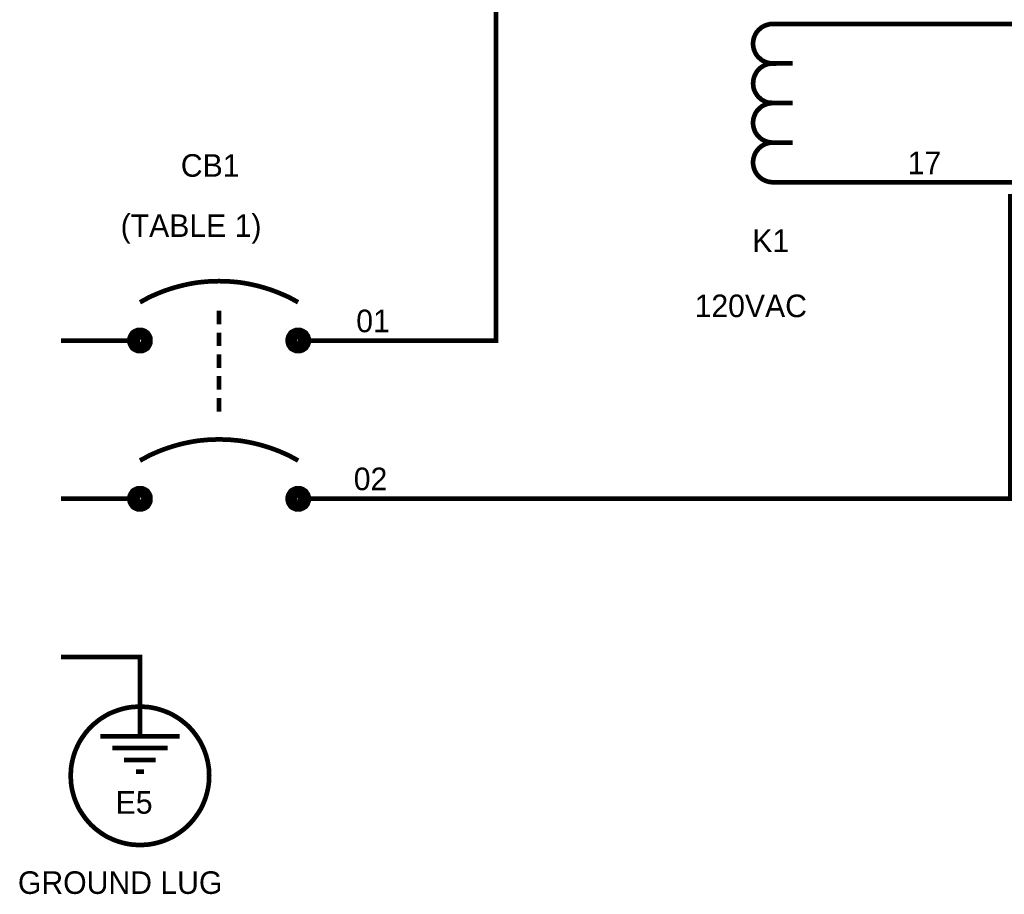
# Model space of a CAD drawing. Extents: x 0 to 17, y 0 to 11.
# Tile 3 of 49: x 1.7 to 4.2, y 5.6 to 7.8. Entities that reach past the tile are written whole.
import ezdxf

# ---------------------------------------------------------------- set-up
doc = ezdxf.new("R2010")
doc.units = 0
doc.layers.add('SHEET', color=255, linetype='CONTINUOUS')

msp = doc.modelspace()

# ---------------------------------------------------------------- linework, layer by layer
at = {"layer": 'SHEET'}
for points, const_width in [([(2.6002, 6.9997), (2.9004, 6.9997), (2.9004, 7.9997), (3.1004, 7.9997)], 0.0118), ([(3.6005, 7.7997), (3.5978, 7.7997), (3.5954, 7.7993), (3.593, 7.7993), (3.5902, 7.7985), (3.5879, 7.7981), (3.5855, 7.7973), (3.5831, 7.7966), (3.5811, 7.7958), (3.5788, 7.795), (3.5768, 7.7938), (3.5744, 7.7926), (3.5724, 7.7914), (3.5704, 7.7898), (3.5685, 7.7882), (3.5669, 7.7867), (3.5649, 7.7851), (3.5633, 7.7835), (3.5617, 7.7815), (3.5601, 7.7799), (3.559, 7.7779), (3.5574, 7.776), (3.5562, 7.7736), (3.5554, 7.7716), (3.5542, 7.7692), (3.5534, 7.7668), (3.5526, 7.7649), (3.5518, 7.7625), (3.5514, 7.7601), (3.5506, 7.7573), (3.5506, 7.755), (3.5502, 7.7526), (3.5502, 7.7498)], 0.0118), ([(3.6005, 7.7997), (3.8005, 7.7997)], 0.0118), ([(3.8005, 7.7997), (4.0005, 7.7997)], 0.0118), ([(5.3002, 5.9), (5.3002, 7.7997), (4.0005, 7.7997)], 0.0118), ([(3.5502, 7.7498), (3.5502, 7.747), (3.5506, 7.7447), (3.5506, 7.7423), (3.5514, 7.7395), (3.5518, 7.7371), (3.5526, 7.7348), (3.5534, 7.7328), (3.5542, 7.7304), (3.5554, 7.728), (3.5562, 7.7261), (3.5574, 7.7237), (3.559, 7.7217), (3.5601, 7.7197), (3.5617, 7.7181), (3.5633, 7.7162), (3.5649, 7.7146), (3.5669, 7.713), (3.5685, 7.7114), (3.5704, 7.7098), (3.5724, 7.7082), (3.5744, 7.707), (3.5768, 7.7059), (3.5788, 7.7047), (3.5811, 7.7039), (3.5831, 7.7031), (3.5855, 7.7023), (3.5879, 7.7015), (3.5902, 7.7011), (3.593, 7.7003), (3.5954, 7.7003), (3.5978, 7.6999), (3.6005, 7.6999)], 0.0118), ([(3.6096, 7.6987), (3.6073, 7.6991), (3.6045, 7.6995), (3.6021, 7.6995), (3.5997, 7.6999), (3.597, 7.6995), (3.5946, 7.6995), (3.5922, 7.6991), (3.5898, 7.6987), (3.5875, 7.6983), (3.5851, 7.6975), (3.5831, 7.6968), (3.5807, 7.696), (3.5788, 7.6948), (3.5764, 7.6936), (3.5744, 7.6924), (3.5724, 7.6912), (3.5704, 7.69), (3.5685, 7.6884), (3.5669, 7.6869), (3.5649, 7.6853), (3.5633, 7.6833), (3.5617, 7.6817), (3.5601, 7.6797), (3.559, 7.6777), (3.5578, 7.6754), (3.5566, 7.6734), (3.5554, 7.671), (3.5542, 7.669), (3.5534, 7.6667), (3.5526, 7.6643), (3.5518, 7.6615), (3.5514, 7.6591)], 0.0118), ([(3.6005, 7.6999), (3.6504, 7.6999)], 0.0118), ([(3.5514, 7.6591), (3.551, 7.6568), (3.5506, 7.654), (3.5506, 7.6516), (3.5502, 7.6492), (3.5506, 7.6465), (3.5506, 7.6441), (3.551, 7.6417), (3.5514, 7.6393), (3.5518, 7.637), (3.5526, 7.6346), (3.5534, 7.6326), (3.5542, 7.6302), (3.5554, 7.6278), (3.5566, 7.6259), (3.5578, 7.6239), (3.559, 7.6219), (3.5601, 7.6199), (3.5617, 7.6179), (3.5633, 7.616), (3.5649, 7.6144), (3.5669, 7.6128), (3.5685, 7.6112), (3.5704, 7.6096), (3.5724, 7.608), (3.5748, 7.6069), (3.5768, 7.6057), (3.5792, 7.6045), (3.5811, 7.6037), (3.5835, 7.6025), (3.5859, 7.6017), (3.5887, 7.6009), (3.591, 7.6005)], 0.0118), ([(3.6005, 7.5997), (3.5978, 7.5997), (3.5954, 7.5993), (3.593, 7.5993), (3.5902, 7.5985), (3.5879, 7.5981), (3.5855, 7.5974), (3.5831, 7.5966), (3.5811, 7.5958), (3.5788, 7.595), (3.5768, 7.5938), (3.5744, 7.5926), (3.5724, 7.5914), (3.5704, 7.5898), (3.5685, 7.5882), (3.5669, 7.5867), (3.5649, 7.5851), (3.5633, 7.5835), (3.5617, 7.5815), (3.5601, 7.5799), (3.559, 7.5779), (3.5574, 7.576), (3.5562, 7.5736), (3.5554, 7.5716), (3.5542, 7.5692), (3.5534, 7.5669), (3.5526, 7.5649), (3.5518, 7.5625), (3.5514, 7.5601), (3.5506, 7.5574), (3.5506, 7.555), (3.5502, 7.5526), (3.5502, 7.5498)], 0.0118), ([(3.591, 7.6005), (3.5914, 7.6005), (3.5918, 7.6005), (3.5918, 7.6005), (3.5922, 7.6005), (3.5926, 7.6005), (3.5926, 7.6001), (3.593, 7.6001), (3.5934, 7.6001), (3.5938, 7.6001), (3.5942, 7.6001), (3.5942, 7.6001), (3.5946, 7.6001), (3.595, 7.6001), (3.595, 7.6001), (3.5954, 7.6001), (3.5958, 7.6001), (3.5962, 7.6001), (3.5966, 7.5997), (3.5966, 7.5997), (3.597, 7.5997), (3.5974, 7.5997), (3.5974, 7.5997), (3.5978, 7.5997), (3.5982, 7.5997), (3.5986, 7.5997), (3.599, 7.5997), (3.599, 7.5997), (3.5994, 7.5997), (3.5997, 7.5997), (3.5997, 7.5997), (3.6001, 7.5997), (3.6005, 7.5997)], 0.0118), ([(3.6005, 7.5997), (3.6504, 7.5997)], 0.0118), ([(3.5502, 7.5498), (3.5502, 7.5471), (3.5506, 7.5447), (3.5506, 7.5423), (3.5514, 7.5395), (3.5518, 7.5372), (3.5526, 7.5348), (3.5534, 7.5328), (3.5542, 7.5304), (3.5554, 7.528), (3.5562, 7.5261), (3.5574, 7.5237), (3.559, 7.5217), (3.5601, 7.5197), (3.5617, 7.5181), (3.5633, 7.5162), (3.5649, 7.5146), (3.5669, 7.513), (3.5685, 7.5114), (3.5704, 7.5098), (3.5724, 7.5082), (3.5744, 7.5071), (3.5768, 7.5059), (3.5788, 7.5047), (3.5811, 7.5039), (3.5831, 7.5031), (3.5855, 7.5023), (3.5879, 7.5015), (3.5902, 7.5011), (3.593, 7.5003), (3.5954, 7.5003), (3.5978, 7.4999), (3.6005, 7.4999)], 0.0118), ([(3.6005, 7.4999), (3.5978, 7.4999), (3.5954, 7.4995), (3.593, 7.4995), (3.5902, 7.4987), (3.5879, 7.4983), (3.5855, 7.4976), (3.5831, 7.4968), (3.5811, 7.496), (3.5788, 7.4948), (3.5768, 7.494), (3.5744, 7.4928), (3.5724, 7.4912), (3.5704, 7.49), (3.5685, 7.4884), (3.5669, 7.4869), (3.5649, 7.4853), (3.5633, 7.4833), (3.5617, 7.4817), (3.5601, 7.4797), (3.559, 7.4778), (3.5574, 7.4758), (3.5562, 7.4734), (3.5554, 7.4714), (3.5542, 7.469), (3.5534, 7.4671), (3.5526, 7.4647), (3.5518, 7.4623), (3.5514, 7.4599), (3.5506, 7.4572), (3.5506, 7.4548), (3.5502, 7.4524), (3.5502, 7.4496)], 0.0118), ([(3.6005, 7.4999), (3.6504, 7.4999)], 0.0118), ([(3.5502, 7.4496), (3.5502, 7.4473), (3.5506, 7.4445), (3.5506, 7.4421), (3.5514, 7.4397), (3.5518, 7.4374), (3.5526, 7.435), (3.5534, 7.4326), (3.5542, 7.4302), (3.5554, 7.4282), (3.5562, 7.4259), (3.5574, 7.4239), (3.559, 7.4219), (3.5601, 7.4199), (3.5617, 7.418), (3.5633, 7.4164), (3.5649, 7.4144), (3.5669, 7.4128), (3.5685, 7.4112), (3.5704, 7.4096), (3.5724, 7.4084), (3.5744, 7.4069), (3.5768, 7.4057), (3.5788, 7.4049), (3.5811, 7.4037), (3.5831, 7.4029), (3.5855, 7.4021), (3.5879, 7.4013), (3.5902, 7.4009), (3.593, 7.4001), (3.5954, 7.4001), (3.5978, 7.3997), (3.6005, 7.3997)], 0.0118), ([(3.6005, 7.3997), (3.8005, 7.3997)], 0.0118), ([(3.8005, 7.3997), (4.0005, 7.3997)], 0.0118), ([(4.4005, 5.9998), (4.4005, 7.3997), (4.0005, 7.3997)], 0.0118), ([(2.6002, 6.5998), (4.2005, 6.5998), (4.2005, 7.3696)], 0.0118), ([(2.4002, 7.0964), (2.3887, 7.1027), (2.3769, 7.1091), (2.3646, 7.1146), (2.3527, 7.1197), (2.3404, 7.1245), (2.3282, 7.1289), (2.3155, 7.1328), (2.3032, 7.1364), (2.2905, 7.1395), (2.2779, 7.1423), (2.2648, 7.1447), (2.2521, 7.1467), (2.2391, 7.1479), (2.2264, 7.149), (2.2133, 7.1494), (2.2002, 7.1498), (2.1876, 7.1494), (2.1745, 7.149), (2.1614, 7.1479), (2.1488, 7.1467), (2.1357, 7.1447), (2.123, 7.1423), (2.1103, 7.1395), (2.0977, 7.1364), (2.085, 7.1328), (2.0727, 7.1289), (2.0601, 7.1245), (2.0478, 7.1197), (2.0359, 7.1146), (2.0236, 7.1091), (2.0121, 7.1027), (2.0003, 7.0964)], 0.0118), ([(2.2002, 7.075), (2.2002, 7.0405)], 0.0118), ([(1.9828, 6.9997), (1.9828, 7.0005), (1.9828, 7.0017), (1.9832, 7.0025), (1.9832, 7.0033), (1.9832, 7.0041), (1.9836, 7.0049), (1.984, 7.0061), (1.984, 7.0069), (1.9844, 7.0077), (1.9848, 7.0085), (1.9852, 7.0089), (1.986, 7.0096), (1.9864, 7.0104), (1.9868, 7.0112), (1.9876, 7.0116), (1.988, 7.0124), (1.9888, 7.0128), (1.9892, 7.0136), (1.99, 7.014), (1.9908, 7.0144), (1.9911, 7.0152), (1.9919, 7.0156), (1.9927, 7.016), (1.9935, 7.016), (1.9943, 7.0164), (1.9951, 7.0168), (1.9959, 7.0172), (1.9967, 7.0172), (1.9975, 7.0172), (1.9987, 7.0176), (1.9995, 7.0176), (2.0003, 7.0176)], 0.0295), ([(2.0003, 7.0176), (1.9995, 7.0176), (1.9987, 7.0176), (1.9975, 7.0172), (1.9967, 7.0172), (1.9959, 7.0172), (1.9951, 7.0168), (1.9943, 7.0164), (1.9935, 7.016), (1.9927, 7.016), (1.9919, 7.0156), (1.9911, 7.0152), (1.9908, 7.0144), (1.99, 7.014), (1.9892, 7.0136), (1.9888, 7.0128), (1.988, 7.0124), (1.9876, 7.0116), (1.9868, 7.0112), (1.9864, 7.0104), (1.986, 7.0096), (1.9852, 7.0089), (1.9848, 7.0085), (1.9844, 7.0077), (1.984, 7.0069), (1.984, 7.0061), (1.9836, 7.0049), (1.9832, 7.0041), (1.9832, 7.0033), (1.9832, 7.0025), (1.9828, 7.0017), (1.9828, 7.0005), (1.9828, 6.9997)], 0.0295), ([(2.0003, 7.0176), (2.001, 7.0176), (2.0022, 7.0176), (2.003, 7.0172), (2.0038, 7.0172), (2.0046, 7.0172), (2.0054, 7.0168), (2.0066, 7.0164), (2.0074, 7.016), (2.0082, 7.016), (2.009, 7.0156), (2.0094, 7.0152), (2.0102, 7.0144), (2.0109, 7.014), (2.0117, 7.0136), (2.0121, 7.0128), (2.0129, 7.0124), (2.0133, 7.0116), (2.0141, 7.0112), (2.0145, 7.0104), (2.0149, 7.0096), (2.0157, 7.0089), (2.0161, 7.0085), (2.0165, 7.0077), (2.0165, 7.0069), (2.0169, 7.0061), (2.0173, 7.0049), (2.0177, 7.0041), (2.0177, 7.0033), (2.0177, 7.0025), (2.0181, 7.0017), (2.0181, 7.0005), (2.0181, 6.9997)], 0.0295), ([(2.0181, 6.9997), (2.0181, 7.0005), (2.0181, 7.0017), (2.0177, 7.0025), (2.0177, 7.0033), (2.0177, 7.0041), (2.0173, 7.0049), (2.0169, 7.0061), (2.0165, 7.0069), (2.0165, 7.0077), (2.0161, 7.0085), (2.0157, 7.0089), (2.0149, 7.0096), (2.0145, 7.0104), (2.0141, 7.0112), (2.0133, 7.0116), (2.0129, 7.0124), (2.0121, 7.0128), (2.0117, 7.0136), (2.0109, 7.014), (2.0102, 7.0144), (2.0094, 7.0152), (2.009, 7.0156), (2.0082, 7.016), (2.0074, 7.016), (2.0066, 7.0164), (2.0054, 7.0168), (2.0046, 7.0172), (2.0038, 7.0172), (2.003, 7.0172), (2.0022, 7.0176), (2.001, 7.0176), (2.0003, 7.0176)], 0.0295), ([(2.2002, 7.0199), (2.2002, 6.9855)], 0.0118), ([(2.3828, 6.9997), (2.3828, 7.0005), (2.3828, 7.0017), (2.3832, 7.0025), (2.3832, 7.0033), (2.3832, 7.0041), (2.3836, 7.0049), (2.384, 7.0061), (2.384, 7.0069), (2.3844, 7.0077), (2.3848, 7.0085), (2.3852, 7.0089), (2.386, 7.0096), (2.3864, 7.0104), (2.3868, 7.0112), (2.3876, 7.0116), (2.388, 7.0124), (2.3887, 7.0128), (2.3891, 7.0136), (2.3899, 7.014), (2.3907, 7.0144), (2.3911, 7.0152), (2.3919, 7.0156), (2.3927, 7.016), (2.3935, 7.016), (2.3943, 7.0164), (2.3951, 7.0168), (2.3959, 7.0172), (2.3967, 7.0172), (2.3975, 7.0172), (2.3986, 7.0176), (2.3994, 7.0176), (2.4002, 7.0176)], 0.0295), ([(2.4002, 7.0176), (2.3994, 7.0176), (2.3986, 7.0176), (2.3975, 7.0172), (2.3967, 7.0172), (2.3959, 7.0172), (2.3951, 7.0168), (2.3943, 7.0164), (2.3935, 7.016), (2.3927, 7.016), (2.3919, 7.0156), (2.3911, 7.0152), (2.3907, 7.0144), (2.3899, 7.014), (2.3891, 7.0136), (2.3887, 7.0128), (2.388, 7.0124), (2.3876, 7.0116), (2.3868, 7.0112), (2.3864, 7.0104), (2.386, 7.0096), (2.3852, 7.0089), (2.3848, 7.0085), (2.3844, 7.0077), (2.384, 7.0069), (2.384, 7.0061), (2.3836, 7.0049), (2.3832, 7.0041), (2.3832, 7.0033), (2.3832, 7.0025), (2.3828, 7.0017), (2.3828, 7.0005), (2.3828, 6.9997)], 0.0295), ([(2.4002, 7.0176), (2.401, 7.0176), (2.4022, 7.0176), (2.403, 7.0172), (2.4038, 7.0172), (2.4046, 7.0172), (2.4054, 7.0168), (2.4066, 7.0164), (2.4074, 7.016), (2.4081, 7.016), (2.4089, 7.0156), (2.4093, 7.0152), (2.4101, 7.0144), (2.4109, 7.014), (2.4117, 7.0136), (2.4121, 7.0128), (2.4129, 7.0124), (2.4133, 7.0116), (2.4141, 7.0112), (2.4145, 7.0104), (2.4149, 7.0096), (2.4157, 7.0089), (2.4161, 7.0085), (2.4165, 7.0077), (2.4165, 7.0069), (2.4169, 7.0061), (2.4173, 7.0049), (2.4177, 7.0041), (2.4177, 7.0033), (2.4177, 7.0025), (2.418, 7.0017), (2.418, 7.0005), (2.418, 6.9997)], 0.0295), ([(2.418, 6.9997), (2.418, 7.0005), (2.418, 7.0017), (2.4177, 7.0025), (2.4177, 7.0033), (2.4177, 7.0041), (2.4173, 7.0049), (2.4169, 7.0061), (2.4165, 7.0069), (2.4165, 7.0077), (2.4161, 7.0085), (2.4157, 7.0089), (2.4149, 7.0096), (2.4145, 7.0104), (2.4141, 7.0112), (2.4133, 7.0116), (2.4129, 7.0124), (2.4121, 7.0128), (2.4117, 7.0136), (2.4109, 7.014), (2.4101, 7.0144), (2.4093, 7.0152), (2.4089, 7.0156), (2.4081, 7.016), (2.4074, 7.016), (2.4066, 7.0164), (2.4054, 7.0168), (2.4046, 7.0172), (2.4038, 7.0172), (2.403, 7.0172), (2.4022, 7.0176), (2.401, 7.0176), (2.4002, 7.0176)], 0.0295), ([(2.0003, 6.9997), (1.8003, 6.9997)], 0.0118), ([(2.0003, 6.9819), (1.9995, 6.9819), (1.9987, 6.9819), (1.9975, 6.9823), (1.9967, 6.9823), (1.9959, 6.9823), (1.9951, 6.9827), (1.9943, 6.9831), (1.9935, 6.9835), (1.9927, 6.9835), (1.9919, 6.9839), (1.9911, 6.9843), (1.9908, 6.9851), (1.99, 6.9855), (1.9892, 6.9859), (1.9888, 6.9867), (1.988, 6.9871), (1.9876, 6.9879), (1.9868, 6.9883), (1.9864, 6.9891), (1.986, 6.9898), (1.9852, 6.9906), (1.9848, 6.991), (1.9844, 6.9918), (1.984, 6.9926), (1.984, 6.9934), (1.9836, 6.9946), (1.9832, 6.9954), (1.9832, 6.9962), (1.9832, 6.997), (1.9828, 6.9978), (1.9828, 6.999), (1.9828, 6.9997)], 0.0295), ([(1.9828, 6.9997), (1.9828, 6.9997)], 0.0295), ([(1.9828, 6.9997), (1.9828, 6.999), (1.9828, 6.9978), (1.9832, 6.997), (1.9832, 6.9962), (1.9832, 6.9954), (1.9836, 6.9946), (1.984, 6.9934), (1.984, 6.9926), (1.9844, 6.9918), (1.9848, 6.991), (1.9852, 6.9906), (1.986, 6.9898), (1.9864, 6.9891), (1.9868, 6.9883), (1.9876, 6.9879), (1.988, 6.9871), (1.9888, 6.9867), (1.9892, 6.9859), (1.99, 6.9855), (1.9908, 6.9851), (1.9911, 6.9843), (1.9919, 6.9839), (1.9927, 6.9835), (1.9935, 6.9835), (1.9943, 6.9831), (1.9951, 6.9827), (1.9959, 6.9823), (1.9967, 6.9823), (1.9975, 6.9823), (1.9987, 6.9819), (1.9995, 6.9819), (2.0003, 6.9819)], 0.0295), ([(2.0181, 6.9997), (2.0181, 6.999), (2.0181, 6.9978), (2.0177, 6.997), (2.0177, 6.9962), (2.0177, 6.9954), (2.0173, 6.9946), (2.0169, 6.9934), (2.0165, 6.9926), (2.0165, 6.9918), (2.0161, 6.991), (2.0157, 6.9906), (2.0149, 6.9898), (2.0145, 6.9891), (2.0141, 6.9883), (2.0133, 6.9879), (2.0129, 6.9871), (2.0121, 6.9867), (2.0117, 6.9859), (2.0109, 6.9855), (2.0102, 6.9851), (2.0094, 6.9843), (2.009, 6.9839), (2.0082, 6.9835), (2.0074, 6.9835), (2.0066, 6.9831), (2.0054, 6.9827), (2.0046, 6.9823), (2.0038, 6.9823), (2.003, 6.9823), (2.0022, 6.9819), (2.001, 6.9819), (2.0003, 6.9819)], 0.0295), ([(2.0003, 6.9819), (2.001, 6.9819), (2.0022, 6.9819), (2.003, 6.9823), (2.0038, 6.9823), (2.0046, 6.9823), (2.0054, 6.9827), (2.0066, 6.9831), (2.0074, 6.9835), (2.0082, 6.9835), (2.009, 6.9839), (2.0094, 6.9843), (2.0102, 6.9851), (2.0109, 6.9855), (2.0117, 6.9859), (2.0121, 6.9867), (2.0129, 6.9871), (2.0133, 6.9879), (2.0141, 6.9883), (2.0145, 6.9891), (2.0149, 6.9898), (2.0157, 6.9906), (2.0161, 6.991), (2.0165, 6.9918), (2.0165, 6.9926), (2.0169, 6.9934), (2.0173, 6.9946), (2.0177, 6.9954), (2.0177, 6.9962), (2.0177, 6.997), (2.0181, 6.9978), (2.0181, 6.999), (2.0181, 6.9997)], 0.0295), ([(2.0181, 6.9997), (2.0181, 6.9997), (2.0181, 6.9997), (2.0181, 6.9997), (2.0181, 6.9997), (2.0181, 6.9997), (2.0181, 6.9997), (2.0181, 6.9997), (2.0181, 6.9997), (2.0181, 6.9997), (2.0181, 6.9997), (2.0181, 6.9997), (2.0181, 6.9997), (2.0181, 6.9997), (2.0181, 6.9997), (2.0181, 6.9997), (2.0181, 6.9997), (2.0181, 6.9997), (2.0181, 6.9997), (2.0181, 6.9997), (2.0181, 6.9997), (2.0181, 6.9997), (2.0181, 6.9997), (2.0181, 6.9997), (2.0181, 6.9997), (2.0181, 6.9997), (2.0181, 6.9997), (2.0181, 6.9997), (2.0181, 6.9997), (2.0181, 6.9997), (2.0181, 6.9997), (2.0181, 6.9997), (2.0181, 6.9997)], 0.0295), ([(2.0181, 6.9997), (2.0181, 6.9997)], 0.0295), ([(2.4002, 6.9819), (2.3994, 6.9819), (2.3986, 6.9819), (2.3975, 6.9823), (2.3967, 6.9823), (2.3959, 6.9823), (2.3951, 6.9827), (2.3943, 6.9831), (2.3935, 6.9835), (2.3927, 6.9835), (2.3919, 6.9839), (2.3911, 6.9843), (2.3907, 6.9851), (2.3899, 6.9855), (2.3891, 6.9859), (2.3887, 6.9867), (2.388, 6.9871), (2.3876, 6.9879), (2.3868, 6.9883), (2.3864, 6.9891), (2.386, 6.9898), (2.3852, 6.9906), (2.3848, 6.991), (2.3844, 6.9918), (2.384, 6.9926), (2.384, 6.9934), (2.3836, 6.9946), (2.3832, 6.9954), (2.3832, 6.9962), (2.3832, 6.997), (2.3828, 6.9978), (2.3828, 6.999), (2.3828, 6.9997)], 0.0295), ([(2.3828, 6.9997), (2.3828, 6.9997)], 0.0295), ([(2.3828, 6.9997), (2.3828, 6.999), (2.3828, 6.9978), (2.3832, 6.997), (2.3832, 6.9962), (2.3832, 6.9954), (2.3836, 6.9946), (2.384, 6.9934), (2.384, 6.9926), (2.3844, 6.9918), (2.3848, 6.991), (2.3852, 6.9906), (2.386, 6.9898), (2.3864, 6.9891), (2.3868, 6.9883), (2.3876, 6.9879), (2.388, 6.9871), (2.3887, 6.9867), (2.3891, 6.9859), (2.3899, 6.9855), (2.3907, 6.9851), (2.3911, 6.9843), (2.3919, 6.9839), (2.3927, 6.9835), (2.3935, 6.9835), (2.3943, 6.9831), (2.3951, 6.9827), (2.3959, 6.9823), (2.3967, 6.9823), (2.3975, 6.9823), (2.3986, 6.9819), (2.3994, 6.9819), (2.4002, 6.9819)], 0.0295), ([(2.418, 6.9997), (2.418, 6.999), (2.418, 6.9978), (2.4177, 6.997), (2.4177, 6.9962), (2.4177, 6.9954), (2.4173, 6.9946), (2.4169, 6.9934), (2.4165, 6.9926), (2.4165, 6.9918), (2.4161, 6.991), (2.4157, 6.9906), (2.4149, 6.9898), (2.4145, 6.9891), (2.4141, 6.9883), (2.4133, 6.9879), (2.4129, 6.9871), (2.4121, 6.9867), (2.4117, 6.9859), (2.4109, 6.9855), (2.4101, 6.9851), (2.4093, 6.9843), (2.4089, 6.9839), (2.4081, 6.9835), (2.4074, 6.9835), (2.4066, 6.9831), (2.4054, 6.9827), (2.4046, 6.9823), (2.4038, 6.9823), (2.403, 6.9823), (2.4022, 6.9819), (2.401, 6.9819), (2.4002, 6.9819)], 0.0295), ([(2.4002, 6.9819), (2.401, 6.9819), (2.4022, 6.9819), (2.403, 6.9823), (2.4038, 6.9823), (2.4046, 6.9823), (2.4054, 6.9827), (2.4066, 6.9831), (2.4074, 6.9835), (2.4081, 6.9835), (2.4089, 6.9839), (2.4093, 6.9843), (2.4101, 6.9851), (2.4109, 6.9855), (2.4117, 6.9859), (2.4121, 6.9867), (2.4129, 6.9871), (2.4133, 6.9879), (2.4141, 6.9883), (2.4145, 6.9891), (2.4149, 6.9898), (2.4157, 6.9906), (2.4161, 6.991), (2.4165, 6.9918), (2.4165, 6.9926), (2.4169, 6.9934), (2.4173, 6.9946), (2.4177, 6.9954), (2.4177, 6.9962), (2.4177, 6.997), (2.418, 6.9978), (2.418, 6.999), (2.418, 6.9997)], 0.0295), ([(2.4002, 6.9997), (2.6002, 6.9997)], 0.0118), ([(2.418, 6.9997), (2.418, 6.9997), (2.418, 6.9997), (2.418, 6.9997), (2.418, 6.9997), (2.418, 6.9997), (2.418, 6.9997), (2.418, 6.9997), (2.418, 6.9997), (2.418, 6.9997), (2.418, 6.9997), (2.418, 6.9997), (2.418, 6.9997), (2.418, 6.9997), (2.418, 6.9997), (2.418, 6.9997), (2.418, 6.9997), (2.418, 6.9997), (2.418, 6.9997), (2.418, 6.9997), (2.418, 6.9997), (2.418, 6.9997), (2.418, 6.9997), (2.418, 6.9997), (2.418, 6.9997), (2.418, 6.9997), (2.418, 6.9997), (2.418, 6.9997), (2.418, 6.9997), (2.418, 6.9997), (2.418, 6.9997), (2.418, 6.9997), (2.418, 6.9997)], 0.0295), ([(2.418, 6.9997), (2.418, 6.9997)], 0.0295), ([(2.2002, 6.9649), (2.2002, 6.9304)], 0.0118), ([(2.2002, 6.9099), (2.2002, 6.8754)], 0.0118), ([(2.2002, 6.8548), (2.2002, 6.8203)], 0.0118), ([(2.4002, 6.6964), (2.3887, 6.7027), (2.3769, 6.7091), (2.3646, 6.7146), (2.3527, 6.7198), (2.3404, 6.7245), (2.3282, 6.7289), (2.3155, 6.7328), (2.3032, 6.7364), (2.2905, 6.7396), (2.2779, 6.7423), (2.2648, 6.7447), (2.2521, 6.7467), (2.2391, 6.7479), (2.2264, 6.7491), (2.2133, 6.7495), (2.2002, 6.7499), (2.1876, 6.7495), (2.1745, 6.7491), (2.1614, 6.7479), (2.1488, 6.7467), (2.1357, 6.7447), (2.123, 6.7423), (2.1103, 6.7396), (2.0977, 6.7364), (2.085, 6.7328), (2.0727, 6.7289), (2.0601, 6.7245), (2.0478, 6.7198), (2.0359, 6.7146), (2.0236, 6.7091), (2.0121, 6.7027), (2.0003, 6.6964)], 0.0118), ([(1.9828, 6.5998), (1.9828, 6.6006), (1.9828, 6.6017), (1.9832, 6.6025), (1.9832, 6.6033), (1.9832, 6.6041), (1.9836, 6.6049), (1.984, 6.6061), (1.984, 6.6069), (1.9844, 6.6077), (1.9848, 6.6085), (1.9852, 6.6089), (1.986, 6.6097), (1.9864, 6.6105), (1.9868, 6.6112), (1.9876, 6.6116), (1.988, 6.6124), (1.9888, 6.6128), (1.9892, 6.6136), (1.99, 6.614), (1.9908, 6.6144), (1.9911, 6.6152), (1.9919, 6.6156), (1.9927, 6.616), (1.9935, 6.616), (1.9943, 6.6164), (1.9951, 6.6168), (1.9959, 6.6172), (1.9967, 6.6172), (1.9975, 6.6172), (1.9987, 6.6176), (1.9995, 6.6176), (2.0003, 6.6176)], 0.0295), ([(2.0003, 6.6176), (1.9995, 6.6176), (1.9987, 6.6176), (1.9975, 6.6172), (1.9967, 6.6172), (1.9959, 6.6172), (1.9951, 6.6168), (1.9943, 6.6164), (1.9935, 6.616), (1.9927, 6.616), (1.9919, 6.6156), (1.9911, 6.6152), (1.9908, 6.6144), (1.99, 6.614), (1.9892, 6.6136), (1.9888, 6.6128), (1.988, 6.6124), (1.9876, 6.6116), (1.9868, 6.6112), (1.9864, 6.6105), (1.986, 6.6097), (1.9852, 6.6089), (1.9848, 6.6085), (1.9844, 6.6077), (1.984, 6.6069), (1.984, 6.6061), (1.9836, 6.6049), (1.9832, 6.6041), (1.9832, 6.6033), (1.9832, 6.6025), (1.9828, 6.6017), (1.9828, 6.6006), (1.9828, 6.5998)], 0.0295), ([(2.0003, 6.6176), (2.001, 6.6176), (2.0022, 6.6176), (2.003, 6.6172), (2.0038, 6.6172), (2.0046, 6.6172), (2.0054, 6.6168), (2.0066, 6.6164), (2.0074, 6.616), (2.0082, 6.616), (2.009, 6.6156), (2.0094, 6.6152), (2.0102, 6.6144), (2.0109, 6.614), (2.0117, 6.6136), (2.0121, 6.6128), (2.0129, 6.6124), (2.0133, 6.6116), (2.0141, 6.6112), (2.0145, 6.6105), (2.0149, 6.6097), (2.0157, 6.6089), (2.0161, 6.6085), (2.0165, 6.6077), (2.0165, 6.6069), (2.0169, 6.6061), (2.0173, 6.6049), (2.0177, 6.6041), (2.0177, 6.6033), (2.0177, 6.6025), (2.0181, 6.6017), (2.0181, 6.6006), (2.0181, 6.5998)], 0.0295), ([(2.0181, 6.5998), (2.0181, 6.6006), (2.0181, 6.6017), (2.0177, 6.6025), (2.0177, 6.6033), (2.0177, 6.6041), (2.0173, 6.6049), (2.0169, 6.6061), (2.0165, 6.6069), (2.0165, 6.6077), (2.0161, 6.6085), (2.0157, 6.6089), (2.0149, 6.6097), (2.0145, 6.6105), (2.0141, 6.6112), (2.0133, 6.6116), (2.0129, 6.6124), (2.0121, 6.6128), (2.0117, 6.6136), (2.0109, 6.614), (2.0102, 6.6144), (2.0094, 6.6152), (2.009, 6.6156), (2.0082, 6.616), (2.0074, 6.616), (2.0066, 6.6164), (2.0054, 6.6168), (2.0046, 6.6172), (2.0038, 6.6172), (2.003, 6.6172), (2.0022, 6.6176), (2.001, 6.6176), (2.0003, 6.6176)], 0.0295), ([(2.3828, 6.5998), (2.3828, 6.6006), (2.3828, 6.6017), (2.3832, 6.6025), (2.3832, 6.6033), (2.3832, 6.6041), (2.3836, 6.6049), (2.384, 6.6061), (2.384, 6.6069), (2.3844, 6.6077), (2.3848, 6.6085), (2.3852, 6.6089), (2.386, 6.6097), (2.3864, 6.6105), (2.3868, 6.6112), (2.3876, 6.6116), (2.388, 6.6124), (2.3887, 6.6128), (2.3891, 6.6136), (2.3899, 6.614), (2.3907, 6.6144), (2.3911, 6.6152), (2.3919, 6.6156), (2.3927, 6.616), (2.3935, 6.616), (2.3943, 6.6164), (2.3951, 6.6168), (2.3959, 6.6172), (2.3967, 6.6172), (2.3975, 6.6172), (2.3986, 6.6176), (2.3994, 6.6176), (2.4002, 6.6176)], 0.0295), ([(2.4002, 6.6176), (2.3994, 6.6176), (2.3986, 6.6176), (2.3975, 6.6172), (2.3967, 6.6172), (2.3959, 6.6172), (2.3951, 6.6168), (2.3943, 6.6164), (2.3935, 6.616), (2.3927, 6.616), (2.3919, 6.6156), (2.3911, 6.6152), (2.3907, 6.6144), (2.3899, 6.614), (2.3891, 6.6136), (2.3887, 6.6128), (2.388, 6.6124), (2.3876, 6.6116), (2.3868, 6.6112), (2.3864, 6.6105), (2.386, 6.6097), (2.3852, 6.6089), (2.3848, 6.6085), (2.3844, 6.6077), (2.384, 6.6069), (2.384, 6.6061), (2.3836, 6.6049), (2.3832, 6.6041), (2.3832, 6.6033), (2.3832, 6.6025), (2.3828, 6.6017), (2.3828, 6.6006), (2.3828, 6.5998)], 0.0295), ([(2.4002, 6.6176), (2.401, 6.6176), (2.4022, 6.6176), (2.403, 6.6172), (2.4038, 6.6172), (2.4046, 6.6172), (2.4054, 6.6168), (2.4066, 6.6164), (2.4074, 6.616), (2.4081, 6.616), (2.4089, 6.6156), (2.4093, 6.6152), (2.4101, 6.6144), (2.4109, 6.614), (2.4117, 6.6136), (2.4121, 6.6128), (2.4129, 6.6124), (2.4133, 6.6116), (2.4141, 6.6112), (2.4145, 6.6105), (2.4149, 6.6097), (2.4157, 6.6089), (2.4161, 6.6085), (2.4165, 6.6077), (2.4165, 6.6069), (2.4169, 6.6061), (2.4173, 6.6049), (2.4177, 6.6041), (2.4177, 6.6033), (2.4177, 6.6025), (2.418, 6.6017), (2.418, 6.6006), (2.418, 6.5998)], 0.0295), ([(2.418, 6.5998), (2.418, 6.6006), (2.418, 6.6017), (2.4177, 6.6025), (2.4177, 6.6033), (2.4177, 6.6041), (2.4173, 6.6049), (2.4169, 6.6061), (2.4165, 6.6069), (2.4165, 6.6077), (2.4161, 6.6085), (2.4157, 6.6089), (2.4149, 6.6097), (2.4145, 6.6105), (2.4141, 6.6112), (2.4133, 6.6116), (2.4129, 6.6124), (2.4121, 6.6128), (2.4117, 6.6136), (2.4109, 6.614), (2.4101, 6.6144), (2.4093, 6.6152), (2.4089, 6.6156), (2.4081, 6.616), (2.4074, 6.616), (2.4066, 6.6164), (2.4054, 6.6168), (2.4046, 6.6172), (2.4038, 6.6172), (2.403, 6.6172), (2.4022, 6.6176), (2.401, 6.6176), (2.4002, 6.6176)], 0.0295), ([(2.0003, 6.5998), (1.8003, 6.5998)], 0.0118), ([(2.0003, 6.5819), (1.9995, 6.5819), (1.9987, 6.5819), (1.9975, 6.5823), (1.9967, 6.5823), (1.9959, 6.5823), (1.9951, 6.5827), (1.9943, 6.5831), (1.9935, 6.5835), (1.9927, 6.5835), (1.9919, 6.5839), (1.9911, 6.5843), (1.9908, 6.5851), (1.99, 6.5855), (1.9892, 6.5859), (1.9888, 6.5867), (1.988, 6.5871), (1.9876, 6.5879), (1.9868, 6.5883), (1.9864, 6.5891), (1.986, 6.5899), (1.9852, 6.5907), (1.9848, 6.591), (1.9844, 6.5918), (1.984, 6.5926), (1.984, 6.5934), (1.9836, 6.5946), (1.9832, 6.5954), (1.9832, 6.5962), (1.9832, 6.597), (1.9828, 6.5978), (1.9828, 6.599), (1.9828, 6.5998)], 0.0295), ([(1.9828, 6.5998), (1.9828, 6.5998)], 0.0295), ([(1.9828, 6.5998), (1.9828, 6.599), (1.9828, 6.5978), (1.9832, 6.597), (1.9832, 6.5962), (1.9832, 6.5954), (1.9836, 6.5946), (1.984, 6.5934), (1.984, 6.5926), (1.9844, 6.5918), (1.9848, 6.591), (1.9852, 6.5907), (1.986, 6.5899), (1.9864, 6.5891), (1.9868, 6.5883), (1.9876, 6.5879), (1.988, 6.5871), (1.9888, 6.5867), (1.9892, 6.5859), (1.99, 6.5855), (1.9908, 6.5851), (1.9911, 6.5843), (1.9919, 6.5839), (1.9927, 6.5835), (1.9935, 6.5835), (1.9943, 6.5831), (1.9951, 6.5827), (1.9959, 6.5823), (1.9967, 6.5823), (1.9975, 6.5823), (1.9987, 6.5819), (1.9995, 6.5819), (2.0003, 6.5819)], 0.0295), ([(2.0181, 6.5998), (2.0181, 6.599), (2.0181, 6.5978), (2.0177, 6.597), (2.0177, 6.5962), (2.0177, 6.5954), (2.0173, 6.5946), (2.0169, 6.5934), (2.0165, 6.5926), (2.0165, 6.5918), (2.0161, 6.591), (2.0157, 6.5907), (2.0149, 6.5899), (2.0145, 6.5891), (2.0141, 6.5883), (2.0133, 6.5879), (2.0129, 6.5871), (2.0121, 6.5867), (2.0117, 6.5859), (2.0109, 6.5855), (2.0102, 6.5851), (2.0094, 6.5843), (2.009, 6.5839), (2.0082, 6.5835), (2.0074, 6.5835), (2.0066, 6.5831), (2.0054, 6.5827), (2.0046, 6.5823), (2.0038, 6.5823), (2.003, 6.5823), (2.0022, 6.5819), (2.001, 6.5819), (2.0003, 6.5819)], 0.0295), ([(2.0003, 6.5819), (2.001, 6.5819), (2.0022, 6.5819), (2.003, 6.5823), (2.0038, 6.5823), (2.0046, 6.5823), (2.0054, 6.5827), (2.0066, 6.5831), (2.0074, 6.5835), (2.0082, 6.5835), (2.009, 6.5839), (2.0094, 6.5843), (2.0102, 6.5851), (2.0109, 6.5855), (2.0117, 6.5859), (2.0121, 6.5867), (2.0129, 6.5871), (2.0133, 6.5879), (2.0141, 6.5883), (2.0145, 6.5891), (2.0149, 6.5899), (2.0157, 6.5907), (2.0161, 6.591), (2.0165, 6.5918), (2.0165, 6.5926), (2.0169, 6.5934), (2.0173, 6.5946), (2.0177, 6.5954), (2.0177, 6.5962), (2.0177, 6.597), (2.0181, 6.5978), (2.0181, 6.599), (2.0181, 6.5998)], 0.0295), ([(2.0181, 6.5998), (2.0181, 6.5998), (2.0181, 6.5998), (2.0181, 6.5998), (2.0181, 6.5998), (2.0181, 6.5998), (2.0181, 6.5998), (2.0181, 6.5998), (2.0181, 6.5998), (2.0181, 6.5998), (2.0181, 6.5998), (2.0181, 6.5998), (2.0181, 6.5998), (2.0181, 6.5998), (2.0181, 6.5998), (2.0181, 6.5998), (2.0181, 6.5998), (2.0181, 6.5998), (2.0181, 6.5998), (2.0181, 6.5998), (2.0181, 6.5998), (2.0181, 6.5998), (2.0181, 6.5998), (2.0181, 6.5998), (2.0181, 6.5998), (2.0181, 6.5998), (2.0181, 6.5998), (2.0181, 6.5998), (2.0181, 6.5998), (2.0181, 6.5998), (2.0181, 6.5998), (2.0181, 6.5998), (2.0181, 6.5998)], 0.0295), ([(2.0181, 6.5998), (2.0181, 6.5998)], 0.0295), ([(2.4002, 6.5819), (2.3994, 6.5819), (2.3986, 6.5819), (2.3975, 6.5823), (2.3967, 6.5823), (2.3959, 6.5823), (2.3951, 6.5827), (2.3943, 6.5831), (2.3935, 6.5835), (2.3927, 6.5835), (2.3919, 6.5839), (2.3911, 6.5843), (2.3907, 6.5851), (2.3899, 6.5855), (2.3891, 6.5859), (2.3887, 6.5867), (2.388, 6.5871), (2.3876, 6.5879), (2.3868, 6.5883), (2.3864, 6.5891), (2.386, 6.5899), (2.3852, 6.5907), (2.3848, 6.591), (2.3844, 6.5918), (2.384, 6.5926), (2.384, 6.5934), (2.3836, 6.5946), (2.3832, 6.5954), (2.3832, 6.5962), (2.3832, 6.597), (2.3828, 6.5978), (2.3828, 6.599), (2.3828, 6.5998)], 0.0295), ([(2.3828, 6.5998), (2.3828, 6.5998)], 0.0295), ([(2.3828, 6.5998), (2.3828, 6.599), (2.3828, 6.5978), (2.3832, 6.597), (2.3832, 6.5962), (2.3832, 6.5954), (2.3836, 6.5946), (2.384, 6.5934), (2.384, 6.5926), (2.3844, 6.5918), (2.3848, 6.591), (2.3852, 6.5907), (2.386, 6.5899), (2.3864, 6.5891), (2.3868, 6.5883), (2.3876, 6.5879), (2.388, 6.5871), (2.3887, 6.5867), (2.3891, 6.5859), (2.3899, 6.5855), (2.3907, 6.5851), (2.3911, 6.5843), (2.3919, 6.5839), (2.3927, 6.5835), (2.3935, 6.5835), (2.3943, 6.5831), (2.3951, 6.5827), (2.3959, 6.5823), (2.3967, 6.5823), (2.3975, 6.5823), (2.3986, 6.5819), (2.3994, 6.5819), (2.4002, 6.5819)], 0.0295), ([(2.418, 6.5998), (2.418, 6.599), (2.418, 6.5978), (2.4177, 6.597), (2.4177, 6.5962), (2.4177, 6.5954), (2.4173, 6.5946), (2.4169, 6.5934), (2.4165, 6.5926), (2.4165, 6.5918), (2.4161, 6.591), (2.4157, 6.5907), (2.4149, 6.5899), (2.4145, 6.5891), (2.4141, 6.5883), (2.4133, 6.5879), (2.4129, 6.5871), (2.4121, 6.5867), (2.4117, 6.5859), (2.4109, 6.5855), (2.4101, 6.5851), (2.4093, 6.5843), (2.4089, 6.5839), (2.4081, 6.5835), (2.4074, 6.5835), (2.4066, 6.5831), (2.4054, 6.5827), (2.4046, 6.5823), (2.4038, 6.5823), (2.403, 6.5823), (2.4022, 6.5819), (2.401, 6.5819), (2.4002, 6.5819)], 0.0295), ([(2.4002, 6.5819), (2.401, 6.5819), (2.4022, 6.5819), (2.403, 6.5823), (2.4038, 6.5823), (2.4046, 6.5823), (2.4054, 6.5827), (2.4066, 6.5831), (2.4074, 6.5835), (2.4081, 6.5835), (2.4089, 6.5839), (2.4093, 6.5843), (2.4101, 6.5851), (2.4109, 6.5855), (2.4117, 6.5859), (2.4121, 6.5867), (2.4129, 6.5871), (2.4133, 6.5879), (2.4141, 6.5883), (2.4145, 6.5891), (2.4149, 6.5899), (2.4157, 6.5907), (2.4161, 6.591), (2.4165, 6.5918), (2.4165, 6.5926), (2.4169, 6.5934), (2.4173, 6.5946), (2.4177, 6.5954), (2.4177, 6.5962), (2.4177, 6.597), (2.418, 6.5978), (2.418, 6.599), (2.418, 6.5998)], 0.0295), ([(2.4002, 6.5998), (2.6002, 6.5998)], 0.0118), ([(2.418, 6.5998), (2.418, 6.5998), (2.418, 6.5998), (2.418, 6.5998), (2.418, 6.5998), (2.418, 6.5998), (2.418, 6.5998), (2.418, 6.5998), (2.418, 6.5998), (2.418, 6.5998), (2.418, 6.5998), (2.418, 6.5998), (2.418, 6.5998), (2.418, 6.5998), (2.418, 6.5998), (2.418, 6.5998), (2.418, 6.5998), (2.418, 6.5998), (2.418, 6.5998), (2.418, 6.5998), (2.418, 6.5998), (2.418, 6.5998), (2.418, 6.5998), (2.418, 6.5998), (2.418, 6.5998), (2.418, 6.5998), (2.418, 6.5998), (2.418, 6.5998), (2.418, 6.5998), (2.418, 6.5998), (2.418, 6.5998), (2.418, 6.5998), (2.418, 6.5998)], 0.0295), ([(2.418, 6.5998), (2.418, 6.5998)], 0.0295), ([(2.0003, 6.1), (2.0003, 6.1998), (1.8003, 6.1998)], 0.0118), ([(2.0003, 6.1), (2.0003, 5.9998)], 0.0118), ([(1.8252, 5.9), (1.8256, 5.9091), (1.826, 5.9178), (1.8272, 5.9265), (1.8288, 5.9352), (1.8308, 5.9435), (1.8331, 5.9519), (1.8359, 5.9602), (1.8391, 5.9681), (1.8426, 5.9756), (1.8462, 5.9832), (1.8506, 5.9907), (1.8553, 5.9978), (1.8601, 6.0045), (1.8652, 6.0113), (1.8708, 6.0176), (1.8763, 6.0235), (1.8826, 6.0295), (1.889, 6.0346), (1.8957, 6.0402), (1.9024, 6.0449), (1.9096, 6.0493), (1.9167, 6.0536), (1.9242, 6.0576), (1.9321, 6.0608), (1.9401, 6.0639), (1.9484, 6.0667), (1.9567, 6.0691), (1.965, 6.0711), (1.9737, 6.0727), (1.9824, 6.0738), (1.9911, 6.0742), (2.0003, 6.0746)], 0.0118), ([(2.0003, 6.0746), (1.9911, 6.0742), (1.9824, 6.0738), (1.9737, 6.0727), (1.965, 6.0711), (1.9567, 6.0691), (1.9484, 6.0667), (1.9401, 6.0639), (1.9321, 6.0608), (1.9242, 6.0576), (1.9167, 6.0536), (1.9096, 6.0493), (1.9024, 6.0449), (1.8957, 6.0402), (1.889, 6.0346), (1.8826, 6.0295), (1.8763, 6.0235), (1.8708, 6.0176), (1.8652, 6.0113), (1.8601, 6.0045), (1.8553, 5.9978), (1.8506, 5.9907), (1.8462, 5.9832), (1.8426, 5.9756), (1.8391, 5.9681), (1.8359, 5.9602), (1.8331, 5.9519), (1.8308, 5.9435), (1.8288, 5.9352), (1.8272, 5.9265), (1.826, 5.9178), (1.8256, 5.9091), (1.8252, 5.9)], 0.0118), ([(2.0003, 6.0746), (2.0003, 6.0746)], 0.0118), ([(2.0003, 6.0746), (2.0094, 6.0742), (2.0181, 6.0738), (2.0268, 6.0727), (2.0355, 6.0711), (2.0438, 6.0691), (2.0521, 6.0667), (2.0605, 6.0639), (2.0684, 6.0608), (2.0763, 6.0576), (2.0838, 6.0536), (2.0909, 6.0493), (2.0981, 6.0449), (2.1048, 6.0402), (2.1115, 6.0346), (2.1179, 6.0295), (2.1242, 6.0235), (2.1298, 6.0176), (2.1353, 6.0113), (2.1404, 6.0045), (2.1452, 5.9978), (2.1499, 5.9907), (2.1543, 5.9832), (2.1579, 5.9756), (2.1614, 5.9681), (2.1646, 5.9602), (2.1674, 5.9519), (2.1697, 5.9435), (2.1717, 5.9352), (2.1733, 5.9265), (2.1745, 5.9178), (2.1749, 5.9091), (2.1753, 5.9)], 0.0118), ([(2.1753, 5.9), (2.1749, 5.9091), (2.1745, 5.9178), (2.1733, 5.9265), (2.1717, 5.9352), (2.1697, 5.9435), (2.1674, 5.9519), (2.1646, 5.9602), (2.1614, 5.9681), (2.1579, 5.9756), (2.1543, 5.9832), (2.1499, 5.9907), (2.1452, 5.9978), (2.1404, 6.0045), (2.1353, 6.0113), (2.1298, 6.0176), (2.1242, 6.0235), (2.1179, 6.0295), (2.1115, 6.0346), (2.1048, 6.0402), (2.0981, 6.0449), (2.0909, 6.0493), (2.0838, 6.0536), (2.0763, 6.0576), (2.0684, 6.0608), (2.0605, 6.0639), (2.0521, 6.0667), (2.0438, 6.0691), (2.0355, 6.0711), (2.0268, 6.0727), (2.0181, 6.0738), (2.0094, 6.0742), (2.0003, 6.0746)], 0.0118), ([(1.9005, 5.9998), (2.1004, 5.9998)], 0.0118), ([(1.9306, 5.9697), (2.0704, 5.9697)], 0.0118), ([(1.9603, 5.94), (2.0403, 5.94)], 0.0118), ([(2.0003, 5.7249), (1.9911, 5.7253), (1.9824, 5.7257), (1.9737, 5.7269), (1.965, 5.7285), (1.9567, 5.7305), (1.9484, 5.7329), (1.9401, 5.7356), (1.9321, 5.7388), (1.9242, 5.7424), (1.9167, 5.7459), (1.9096, 5.7503), (1.9024, 5.755), (1.8957, 5.7598), (1.889, 5.7649), (1.8826, 5.7705), (1.8763, 5.7764), (1.8708, 5.7824), (1.8652, 5.7887), (1.8601, 5.7954), (1.8553, 5.8022), (1.8506, 5.8093), (1.8462, 5.8164), (1.8426, 5.8239), (1.8391, 5.8319), (1.8359, 5.8398), (1.8331, 5.8481), (1.8308, 5.8564), (1.8288, 5.8647), (1.8272, 5.8735), (1.826, 5.8822), (1.8256, 5.8909), (1.8252, 5.9)], 0.0118), ([(1.8252, 5.9), (1.8252, 5.9)], 0.0118), ([(1.8252, 5.9), (1.8256, 5.8909), (1.826, 5.8822), (1.8272, 5.8735), (1.8288, 5.8647), (1.8308, 5.8564), (1.8331, 5.8481), (1.8359, 5.8398), (1.8391, 5.8319), (1.8426, 5.8239), (1.8462, 5.8164), (1.8506, 5.8093), (1.8553, 5.8022), (1.8601, 5.7954), (1.8652, 5.7887), (1.8708, 5.7824), (1.8763, 5.7764), (1.8826, 5.7705), (1.889, 5.7649), (1.8957, 5.7598), (1.9024, 5.755), (1.9096, 5.7503), (1.9167, 5.7459), (1.9242, 5.7424), (1.9321, 5.7388), (1.9401, 5.7356), (1.9484, 5.7329), (1.9567, 5.7305), (1.965, 5.7285), (1.9737, 5.7269), (1.9824, 5.7257), (1.9911, 5.7253), (2.0003, 5.7249)], 0.0118), ([(1.9904, 5.9099), (2.0106, 5.9099)], 0.0118), ([(2.1753, 5.9), (2.1749, 5.8909), (2.1745, 5.8822), (2.1733, 5.8735), (2.1717, 5.8647), (2.1697, 5.8564), (2.1674, 5.8481), (2.1646, 5.8398), (2.1614, 5.8319), (2.1579, 5.8239), (2.1543, 5.8164), (2.1499, 5.8093), (2.1452, 5.8022), (2.1404, 5.7954), (2.1353, 5.7887), (2.1298, 5.7824), (2.1242, 5.7764), (2.1179, 5.7705), (2.1115, 5.7649), (2.1048, 5.7598), (2.0981, 5.755), (2.0909, 5.7503), (2.0838, 5.7459), (2.0763, 5.7424), (2.0684, 5.7388), (2.0605, 5.7356), (2.0521, 5.7329), (2.0438, 5.7305), (2.0355, 5.7285), (2.0268, 5.7269), (2.0181, 5.7257), (2.0094, 5.7253), (2.0003, 5.7249)], 0.0118), ([(2.0003, 5.7249), (2.0094, 5.7253), (2.0181, 5.7257), (2.0268, 5.7269), (2.0355, 5.7285), (2.0438, 5.7305), (2.0521, 5.7329), (2.0605, 5.7356), (2.0684, 5.7388), (2.0763, 5.7424), (2.0838, 5.7459), (2.0909, 5.7503), (2.0981, 5.755), (2.1048, 5.7598), (2.1115, 5.7649), (2.1179, 5.7705), (2.1242, 5.7764), (2.1298, 5.7824), (2.1353, 5.7887), (2.1404, 5.7954), (2.1452, 5.8022), (2.1499, 5.8093), (2.1543, 5.8164), (2.1579, 5.8239), (2.1614, 5.8319), (2.1646, 5.8398), (2.1674, 5.8481), (2.1697, 5.8564), (2.1717, 5.8647), (2.1733, 5.8735), (2.1745, 5.8822), (2.1749, 5.8909), (2.1753, 5.9)], 0.0118), ([(2.1753, 5.9), (2.1753, 5.9), (2.1753, 5.9), (2.1753, 5.9), (2.1753, 5.9), (2.1753, 5.9), (2.1753, 5.9), (2.1753, 5.9), (2.1753, 5.9), (2.1753, 5.9), (2.1753, 5.9), (2.1753, 5.9), (2.1753, 5.9), (2.1753, 5.9), (2.1753, 5.9), (2.1753, 5.9), (2.1753, 5.9), (2.1753, 5.9), (2.1753, 5.9), (2.1753, 5.9), (2.1753, 5.9), (2.1753, 5.9), (2.1753, 5.9), (2.1753, 5.9), (2.1753, 5.9), (2.1753, 5.9), (2.1753, 5.9), (2.1753, 5.9), (2.1753, 5.9), (2.1753, 5.9), (2.1753, 5.9), (2.1753, 5.9), (2.1753, 5.9)], 0.0118), ([(2.1753, 5.9), (2.1753, 5.9)], 0.0118)]:
    msp.add_lwpolyline(points, dxfattribs=dict(at, const_width=const_width))

# ---------------------------------------------------------------- texts
for s, p in [('CB1', (2.1036, 7.4136)), ('17', (3.9411, 7.4199)), ('(TABLE 1)', (1.9515, 7.2615)), ('K1', (3.5483, 7.2235)), ('120VAC', (3.4025, 7.0588)), ('01', (2.5471, 7.0207)), ('02', (2.5408, 6.6215)), ('E5', (1.9389, 5.8041)), ('GROUND LUG', (1.6918, 5.6014))]:
    msp.add_text(s, height=0.05703, dxfattribs=at).set_placement(p)

doc.saveas('drawing.dxf')
